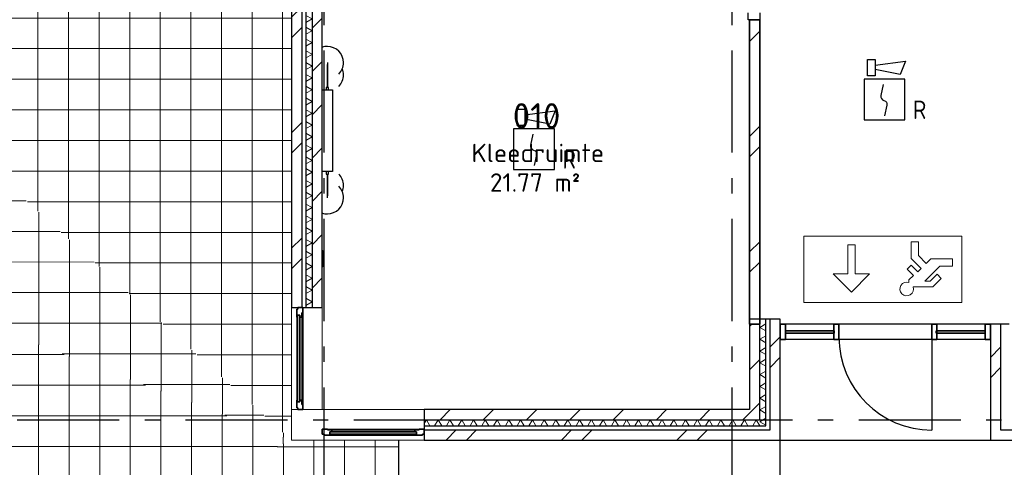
# Model space of a CAD drawing. Header units: millimetres. Extents: x -285236 to 84130, y -470 to 79511.
# Tile 3 of 192: x -32358 to -22706, y 16837 to 21223. Entities that reach past the tile are written whole.
import ezdxf
from ezdxf.enums import TextEntityAlignment as Align

# ---------------------------------------------------------------- set-up
doc = ezdxf.new("R2010")
doc.units = ezdxf.units.MM
doc.linetypes.add('NLRS_stramien', pattern=[1650, 1000, -250, 150, -250])
doc.layers.add('EL6511--', color=3, linetype='Continuous')
doc.layers.add('XREF', color=254, linetype='Continuous')
doc.styles.add('ISOCPEUR_1', font='isocpeur.ttf', dxfattribs={"height": 250})
doc.styles.add('ISOCPEUR_3', font='isocpeur.ttf', dxfattribs={"height": 180})
doc.styles.add('STABICAD-018', font='ISOCP.SHX', dxfattribs={"height": 180})
pattern_1 = [(45, (-29374, 17038.6), (-565.685, 565.685), []), (45, (-29174, 17038.6), (-565.685, 565.685), [])]
pattern_2 = [(45, (-29374, 17038.6), (-565.69, 565.69), []), (45, (-29174, 17038.6), (-565.69, 565.69), [])]
pattern_3 = [(45, (-29773.96, 17038.63), (-212.132, 212.132), [])]
pattern_4 = [(45, (-29374, 17038.6), (-565.685, 565.685), []), (45, (-29174, 17038.6), (-565.685, 565.685), [])]

# ---------------------------------------------------------------- blocks, each defined once
blk = doc.blocks.new('VB655IS2')
at = {"color": 0, "linetype": 'Continuous'}
blk.add_lwpolyline([(-1.667, 2.333), (-1.667, 3.909), (-0.89, 3.909), (-0.89, 2.333)], close=True, dxfattribs=at)
blk.add_lwpolyline([(-0.89, 3.371), (2.061, 3.756), (1.543, 2.449), (-0.89, 2.948)], dxfattribs=at)
blk = doc.blocks.new('*U137')
at = {"color": 0, "linetype": 'Continuous'}
for p, q in [((-2, 2), (-2, -2)), ((2, 2), (-2, 2)), ((2, -2), (2, 2)), ((-2, -2), (2, -2))]:
    blk.add_line(p, q, dxfattribs=at)
blk.add_lwpolyline([(-0.115, 1.468), (-0.337, 0.383, 0.399092), (-0.043, -0.089, -0.403068), (0.246, -0.559), (0.017, -1.602)], format="xyb", dxfattribs=at)
at = {"color": 0, "linetype": 'Continuous', "lineweight": 100}
blk.add_blockref('VB655IS2', (0, 0), dxfattribs=at)
at = {"color": 0, "linetype": 'Continuous', "style": 'STABICAD-018'}
for tag, p in [('CODING1', (-1.221, 12.191)), ('CODING2', (-0.947, 9.731)), ('ARTICLECODE', (0.777, 6.96)), ('FIREPROTECTION_PANEL', (0.777, 4.649)), ('FIREPROTECTION_ZONE', (0.049, 2.882)), ('FIREPROTECTION_HARDWARENUMBER', (5.423, -4.399))]:
    blk.add_attdef(tag, text='', height=1.8, dxfattribs=at).set_placement(p, align=Align.MIDDLE)
blk.add_attdef('TEXT1', (3.46, -3.379), '', height=1.8, dxfattribs=at)

msp = doc.modelspace()

# ---------------------------------------------------------------- hatches: boundary and pattern name
at = {"layer": 'XREF', "lineweight": 9}
h = msp.add_hatch(dxfattribs=at)
h.set_pattern_fill('FP_6', color=256, angle=45, style=0, pattern_type=2)
h.set_pattern_definition(pattern_4)
h.paths.add_polyline_path([(-29633.055, 18402.6047), (-29592.1304, 18402.6047), (-29592.1304, 22682.6047), (-29692.1304, 22682.6047), (-29692.1304, 18402.6047)])
h.paths.add_polyline_path([(-29592.1304, 24682.6047), (-29592.1304, 24812.6047), (-29652.1304, 24812.6047), (-29652.1304, 25112.6047), (-29592.1304, 25112.6047), (-29592.1304, 25482.8575), (-29692.1304, 25482.8575), (-29692.1304, 24682.6047), (-29652.1304, 24682.6047)])
h.paths.add_polyline_path([(-29692.1304, 27482.8575), (-29592.1304, 27482.8575), (-29592.1304, 28982.6047), (-29692.1304, 28982.6047), (-29692.1304, 27919.8455)])
h = msp.add_hatch(dxfattribs=at)
h.set_pattern_fill('FP_99', color=256, angle=60, style=0, pattern_type=2)
h.set_pattern_definition([(330, (-29692.13, 23192.6), (99.9697, 57.7525), []), (30, (-29692.13, 23077.1), (-0.0303, 115.4525), [])])
h.paths.add_polyline_path([(-29492.1304, 18402.6047), (-29492.1304, 22682.6047), (-29552.1304, 22682.6047), (-29552.1304, 18402.6047)])
h.paths.add_polyline_path([(-29502.1304, 24682.6047), (-29492.1304, 24682.6047), (-29492.1304, 24812.6047), (-29552.1304, 24812.6047), (-29552.1304, 24682.6047)])
h.paths.add_polyline_path([(-29492.1304, 25112.6047), (-29492.1304, 25482.8575), (-29552.1304, 25482.8575), (-29552.1304, 25112.6047), (-29502.1304, 25112.6047)])
h.paths.add_polyline_path([(-29552.1304, 27482.8575), (-29492.1304, 27482.8575), (-29492.1304, 28592.6047), (-29522.1304, 28592.6047), (-29522.1304, 28892.6047), (-29492.1304, 28892.6047), (-29492.1304, 28982.6047), (-29552.1304, 28982.6047), (-29552.1304, 28226.3733)])
h = msp.add_hatch(dxfattribs=at)
h.set_pattern_fill('FP_88', color=256, angle=45, style=0, pattern_type=2)
h.set_pattern_definition(pattern_3)
h.paths.add_polyline_path([(-29492.1304, 18402.6047), (-29392.1304, 18402.6047), (-29392.1304, 22682.6047), (-29492.1304, 22682.6047), (-29492.1304, 18712.5909)])
h.paths.add_polyline_path([(-29492.1304, 24682.6047), (-29392.1304, 24682.6047), (-29392.1304, 25482.8575), (-29492.1304, 25482.8575), (-29492.1304, 25112.6047), (-29472.1304, 25112.6047), (-29472.1304, 24812.6047), (-29492.1304, 24812.6047)])
h.paths.add_polyline_path([(-29392.1304, 27482.8575), (-29392.1304, 28592.6047), (-29492.1304, 28592.6047), (-29492.1304, 27482.8575)])
h.paths.add_polyline_path([(-29469.6161, 28892.6047), (-29392.1304, 28892.6047), (-29392.1304, 28982.6047), (-29492.1304, 28982.6047), (-29492.1304, 28892.6047), (-29474.1212, 28892.6047)])
h = msp.add_hatch(dxfattribs=at)
h.set_pattern_fill('FP_248', color=256, style=0, pattern_type=2)
h.set_pattern_definition([(359.9908, (-29771.37, 17048.66), (-9e-06, 299.907), []), (90, (-29771.37, 17048.66), (-299.994, 0.0483), [])])
h.paths.add_polyline_path([(-29692.1304, 17102.6047), (-33593.4104, 20620.2795), (-33585.9654, 18568.0444), (-30180.9994, 17286.5899)])
h.paths.add_polyline_path([(-43995.8525, 22485.7919), (-44006.815, 24553.6553), (-37985.8394, 24580.8096), (-42150.3673, 28335.8476), (-45210.5388, 25077.2543), (-45210.5388, 22942.9375), (-44006.815, 22489.9176)])
h = msp.add_hatch(dxfattribs=at)
h.set_pattern_fill('FP_250', color=256, style=0, pattern_type=2)
h.set_pattern_definition([(0, (-29780.36, 17038.63), (0, 300), []), (90, (-29780.36, 17038.63), (-299.961, 2e-14), [])])
h.paths.add_polyline_path([(-29692.1304, 17102.6047), (-29692.1304, 28335.8476), (-29702.1304, 28335.8476), (-29702.1304, 27835.8476), (-31758.1513, 27835.8476), (-31758.1513, 28335.8476), (-42150.3673, 28335.8476), (-37985.8394, 24580.8096), (-33607.85, 24600.5541), (-33593.4104, 20620.2795), (-30024.8456, 17402.6047)])
h = msp.add_hatch(dxfattribs=at)
h.set_pattern_fill('FP_247', color=256, style=0, pattern_type=2)
h.set_pattern_definition([(0.0001, (-29774.06, 17041.5), (-1e-05, 299.992), []), (90, (-29774.06, 17041.5), (-300, -0.0005), [])])
h.paths.add_polyline_path([(-43578.9702, 10929.4405), (-34847.5362, 14810.8545), (-43954.9353, 14767.5086), (-43995.8525, 22485.7919), (-45210.5388, 22942.9375), (-45210.5388, 10929.4405), (-44006.815, 10929.4405)])
h.paths.add_polyline_path([(-33574.3883, 15376.8113), (-29692.1304, 17102.6047), (-33585.9654, 18568.0444), (-33580.6491, 17102.6047)])
h = msp.add_hatch(dxfattribs=at)
h.set_pattern_fill('FP_6', color=256, angle=45, style=0, pattern_type=2)
h.set_pattern_definition(pattern_4)
h.paths.add_polyline_path([(-25171.1529, 18238.2331), (-25102.1304, 18238.2331), (-25102.1304, 21222.6047), (-25202.1304, 21222.6047), (-25202.1304, 18238.2331)])
h.paths.add_polyline_path([(-25171.1529, 22182.6047), (-25102.1304, 22182.6047), (-25102.1304, 22582.6047), (-25202.1304, 22582.6047), (-25202.1304, 22182.6047)])
h = msp.add_hatch(dxfattribs=at)
h.set_pattern_fill('FP_97', color=256, angle=60, style=0, pattern_type=2)
h.set_pattern_definition([(150, (-24902.13, 17745.42), (-99.97, -57.753), []), (210, (-24902.13, 17860.92), (0.03, -115.453), [])])
h.paths.add_polyline_path([(-25042.1304, 17242.6047), (-25042.1304, 18288.2331), (-25102.1304, 18288.2331), (-25102.1304, 17242.6047)])
h = msp.add_hatch(dxfattribs=at)
h.set_pattern_fill('FP_6', color=256, angle=45, style=0, pattern_type=2)
h.set_pattern_definition(pattern_2)
h.paths.add_polyline_path([(-24902.1304, 17102.6047), (-24902.1304, 18288.2331), (-25002.1304, 18288.2331), (-25002.1304, 17102.6047)])
h = msp.add_hatch(dxfattribs=at)
h.set_pattern_fill('FP_88', color=256, angle=45, style=0, pattern_type=2)
h.set_pattern_definition(pattern_3)
h.paths.add_polyline_path([(-25102.1304, 17302.6047), (-25102.1304, 18238.2331), (-25202.1304, 18238.2331), (-25202.1304, 17302.6047), (-25171.1529, 17302.6047)])
h = msp.add_hatch(dxfattribs=at)
h.set_pattern_fill('FP_6', color=256, angle=45, style=0, pattern_type=2)
h.set_pattern_definition(pattern_2)
h.paths.add_polyline_path([(-22842.1304, 17202.6047), (-22742.1304, 17202.6047), (-22742.1304, 18238.2331), (-22842.1304, 18238.2331), (-22842.1304, 17242.6047)])
h = msp.add_hatch(dxfattribs=at)
h.set_pattern_fill('FP_88', color=256, angle=45, style=0, pattern_type=2)
h.set_pattern_definition(pattern_3)
h.paths.add_polyline_path([(-25202.1304, 17302.6047), (-25202.1304, 17402.6047), (-28392.1304, 17402.6047), (-28392.1304, 17302.6047)])
h = msp.add_hatch(dxfattribs=at)
h.set_pattern_fill('FP_98', color=256, angle=60, style=0, pattern_type=2)
h.set_pattern_definition([(60, (-27447.13, 17102.61), (-57.7525, 99.9697), []), (120, (-27331.63, 17102.61), (-115.4525, -0.0303), [])])
h.paths.add_polyline_path([(-25105.7828, 17242.6047), (-25102.1304, 17242.6047), (-25102.1304, 17302.6047), (-28392.1304, 17302.6047), (-28392.1304, 17242.6047), (-25171.1529, 17242.6047)])
h = msp.add_hatch(dxfattribs=at)
h.set_pattern_fill('FP_6', color=256, angle=45, style=0, pattern_type=2)
h.set_pattern_definition(pattern_1)
h.paths.add_polyline_path([(-25102.1304, 17102.6047), (-25002.1304, 17102.6047), (-25002.1304, 17202.6047), (-28392.1304, 17202.6045), (-28392.1304, 17102.6047), (-25171.1529, 17102.6047)])
h = msp.add_hatch(dxfattribs=at)
h.set_pattern_fill('FP_6', color=256, angle=45, style=0, pattern_type=2)
h.set_pattern_definition(pattern_1)
h.paths.add_polyline_path([(4677.8696, 17102.6047), (10642.8696, 17102.6047), (10642.8696, 17202.6047), (-12547.1304, 17202.6047), (-12547.1304, 17102.6047), (3514.2504, 17102.6047)])
h.paths.add_polyline_path([(15742.5934, 17102.6047), (15848.8696, 17102.6047), (15848.8696, 17202.6047), (15317.8696, 17202.6047), (15317.8696, 17102.6047)])
h.paths.add_polyline_path([(13237.6701, 17102.6047), (13317.8696, 17102.6047), (13317.8696, 17202.6047), (12642.8696, 17202.6047), (12642.8696, 17102.6047)])
h.paths.add_polyline_path([(-16821.4087, 17102.6047), (-16048.5844, 17102.6047), (-16048.5844, 17202.6047), (-17902.1304, 17202.6047), (-17902.1304, 17102.6047), (-17272.1304, 17102.6047)])
h.paths.add_polyline_path([(-22842.1304, 17102.6047), (-19902.1304, 17102.6047), (-19902.1304, 17202.6047), (-22842.1304, 17202.6047)])
h = msp.add_hatch(dxfattribs=at)
h.set_pattern_fill('FP_251', color=256, style=0, pattern_type=2)
h.set_pattern_definition([(359.9998, (-29772.96, 17039.03), (3e-05, 300), []), (90, (-29772.96, 17039.03), (-299.999, 0.0008), [])])
h.paths.add_polyline_path([(-43578.9702, 10929.4405), (-41696.5532, 10929.4405), (-28642.1304, 14502.6047), (-29692.1304, 17102.6047), (-33574.3883, 15376.8113), (-33572.3571, 14816.9236), (-34847.5362, 14810.8545), (-34945.0451, 14767.5086)])
h = msp.add_hatch(dxfattribs=at)
h.set_pattern_fill('FP_242', color=256, style=0, pattern_type=2)
h.set_pattern_definition([(0, (-29773.96, 17038.63), (0, 300), []), (90, (-29773.96, 17038.63), (-300, 2e-14), [])])
h.paths.add_polyline_path([(-28642.1304, 14502.6047), (-28642.1304, 17102.6047), (-29692.1304, 17102.6047), (-28770.7194, 14821.0157)])

# ---------------------------------------------------------------- linework, layer by layer
at = {"layer": 'XREF', "linetype": 'NLRS_stramien'}
for p, q in [((-25372.1304, 8370.0218), (-25372.1304, 77962.7572)), ((-29372.1304, 8370.0218), (-29372.1304, 77832.9569)), ((-47232.6128, 17302.6047), (64223.889, 17302.6047))]:
    msp.add_line(p, q, dxfattribs=at)
at = {"layer": 'XREF'}
for p, q in [((-29692.1304, 22682.6047), (-29692.1304, 18402.6047)), ((-29392.1304, 18402.6047), (-29392.1304, 22582.6047)), ((-25216.1304, 21222.6047), (-25216.1304, 21289.6047)), ((-25102.1304, 21289.6047), (-25102.1304, 21222.6047)), ((-25102.1304, 21222.6047), (-25216.1304, 21222.6047)), ((-29342.1304, 20801.7405), (-29342.1304, 20642.9905)), ((-29342.1304, 20558.9799), (-29342.1304, 20784.278)), ((-29342.1304, 20558.9799), (-29342.1304, 20642.9905)), ((-29342.1304, 20642.9905), (-29342.1304, 20558.9799)), ((-29392.1304, 20533.9799), (-29292.1304, 20533.9799)), ((-29352.1304, 20558.9799), (-29352.1304, 20533.9799)), ((-29332.1304, 20558.9799), (-29352.1304, 20558.9799)), ((-29332.1304, 20533.9799), (-29332.1304, 20558.9799)), ((-29292.1304, 20533.9799), (-29292.1304, 19733.9799)), ((-29292.1304, 19733.9799), (-29392.1304, 19733.9799)), ((-29352.1304, 19733.9799), (-29352.1304, 19708.9799)), ((-29352.1304, 19708.9799), (-29332.1304, 19708.9799)), ((-29342.1304, 19637.2553), (-29342.1304, 19708.9799)), ((-29342.1304, 19637.2553), (-29342.1304, 19708.9799)), ((-29342.1304, 19708.9799), (-29342.1304, 19495.9678)), ((-29332.1304, 19708.9799), (-29332.1304, 19733.9799)), ((-29342.1304, 19478.5053), (-29342.1304, 19637.2553)), ((-29692.1304, 18402.6047), (-29633.055, 18402.6047)), ((-29583.0549, 18402.6047), (-29392.1304, 18402.6047)), ((-29583.0549, 18351.6047), (-29583.0549, 17453.6047)), ((-29642.1304, 18309.163), (-29642.1304, 17496.0464)), ((-29634.3304, 18309.163), (-29634.3304, 17496.0464)), ((-29592.1305, 18309.1685), (-29592.1305, 17496.0409)), ((-24902.1304, 18288.2331), (-25202.1304, 18288.2331)), ((-24902.1304, 17102.6047), (-24902.1304, 18288.2331)), ((-25202.1304, 18238.2331), (-25202.1304, 17402.6047)), ((-24377.1304, 18238.2331), (-24852.1304, 18238.2331)), ((-23417.1304, 18238.2331), (-24327.1304, 18238.2331)), ((-22892.1304, 18238.2331), (-23367.1304, 18238.2331)), ((-22657.8326, 18238.2331), (-22842.1304, 18238.2331)), ((-22842.1304, 18238.2331), (-22842.1304, 17102.6047)), ((-24377.1304, 18088.2331), (-24852.1304, 18088.2331)), ((-23417.1304, 18088.2331), (-24327.1304, 18088.2331)), ((-23417.1304, 18088.2331), (-23417.1304, 17202.4331)), ((-22892.1304, 18088.2331), (-23367.1304, 18088.2331)), ((-25202.1304, 17402.6047), (-28392.1304, 17402.6047)), ((-28392.1304, 17402.6047), (-28392.1304, 17211.6801)), ((-29341.1304, 17211.6801), (-28443.1304, 17211.6801)), ((-29298.6942, 17202.6045), (-28485.5665, 17202.6045)), ((-29298.6887, 17160.4046), (-28485.572, 17160.4046)), ((-29298.6887, 17152.6047), (-28485.572, 17152.6047)), ((-28642.1304, 14502.6047), (-28642.1304, 17102.6047)), ((-28392.1304, 17161.68), (-28392.1304, 17102.6047)), ((-28392.1304, 17102.6047), (-24902.1304, 17102.6047)), ((-24902.1304, 14502.6047), (-24902.1304, 17102.6047)), ((-24902.1304, 17102.6047), (-22842.1304, 17102.6047)), ((-22842.1304, 17102.6047), (-19902.1304, 17102.6047))]:
    msp.add_line(p, q, dxfattribs=at)
at = {"layer": 'XREF', "lineweight": 25}
for p, q in [((-29592.1304, 22682.6047), (-29592.1304, 18402.6047)), ((-29552.1304, 22682.6047), (-29552.1304, 18402.6047)), ((-29492.1304, 22682.6047), (-29492.1304, 18402.6047)), ((-25042.1304, 17242.6047), (-25042.1304, 18288.2331)), ((-25002.1304, 17202.6047), (-25002.1304, 18288.2331)), ((-25102.1304, 17302.6047), (-25102.1304, 18238.2331)), ((-22742.1304, 18238.2331), (-22742.1304, 17202.6047)), ((-28392.1304, 17302.6047), (-25102.1304, 17302.6047)), ((-28392.1304, 17242.6047), (-25042.1304, 17242.6047)), ((-28392.1304, 17202.6047), (-25002.1304, 17202.6047)), ((-22742.1304, 17202.6047), (-19902.1304, 17202.6047))]:
    msp.add_line(p, q, dxfattribs=at)
at = {"layer": 'XREF', "lineweight": 35}
for p, q in [((-25102.1304, 21222.6047), (-25202.1304, 21222.6047)), ((-25202.1304, 21222.6047), (-25202.1304, 18238.2331)), ((-25102.1304, 18238.2331), (-25102.1304, 21222.6047)), ((-29642.1304, 18385.163), (-29633.055, 18385.163)), ((-29642.1304, 18309.163), (-29642.1304, 18385.163)), ((-29633.055, 18385.163), (-29633.055, 18402.6047)), ((-29633.055, 18402.6047), (-29583.0549, 18402.6047)), ((-29592.1305, 18351.6047), (-29592.1305, 18309.1685)), ((-29583.0549, 18351.6047), (-29592.1305, 18351.6047)), ((-29583.0549, 18402.6047), (-29583.0549, 18351.6047)), ((-29634.3304, 18309.163), (-29642.1304, 18309.163)), ((-29634.3304, 18328.1685), (-29634.3304, 18309.163)), ((-29610.3304, 18328.1685), (-29634.3304, 18328.1685)), ((-29634.2321, 18328.0959), (-29610.2321, 18328.0959)), ((-29634.2321, 17477.1135), (-29634.2321, 18328.0959)), ((-29610.3304, 18309.1685), (-29610.3304, 18328.1685)), ((-29592.1305, 18309.1685), (-29610.3304, 18309.1685)), ((-29610.2321, 18328.0959), (-29610.2321, 17477.1135)), ((-25202.1304, 18238.2331), (-25102.1304, 18238.2331)), ((-24852.1304, 18238.2331), (-24902.1304, 18238.2331)), ((-24902.1304, 18238.2331), (-24902.1304, 18088.2331)), ((-24852.1304, 18088.2331), (-24852.1304, 18238.2331)), ((-24372.1304, 18175.7331), (-24852.1304, 18175.7331)), ((-24852.1304, 18175.7331), (-24852.1304, 18150.7331)), ((-24852.1304, 18150.7331), (-24372.1304, 18150.7331)), ((-24372.1304, 18150.7331), (-24372.1304, 18175.7331)), ((-22892.1304, 18175.7331), (-23372.1304, 18175.7331)), ((-23372.1304, 18175.7331), (-23372.1304, 18150.7331)), ((-23372.1304, 18150.7331), (-22892.1304, 18150.7331)), ((-22892.1304, 18150.7331), (-22892.1304, 18175.7331)), ((-24902.1304, 18088.2331), (-24852.1304, 18088.2331)), ((-29642.1304, 17496.0464), (-29634.3304, 17496.0464)), ((-29642.1304, 17420.0464), (-29642.1304, 17496.0464)), ((-29634.3304, 17496.0464), (-29634.3304, 17477.0409)), ((-29634.3304, 17477.0409), (-29610.3304, 17477.0409)), ((-29610.2321, 17477.1135), (-29634.2321, 17477.1135)), ((-29610.3304, 17496.0409), (-29592.1305, 17496.0409)), ((-29610.3304, 17477.0409), (-29610.3304, 17496.0409)), ((-29592.1305, 17496.0409), (-29592.1305, 17453.6047)), ((-29633.055, 17420.0464), (-29642.1304, 17420.0464)), ((-29633.055, 17402.6047), (-29633.055, 17420.0464)), ((-29583.0549, 17402.6047), (-29633.055, 17402.6047)), ((-29592.1305, 17453.6047), (-29583.0549, 17453.6047)), ((-29583.0549, 17453.6047), (-29583.0549, 17402.6047)), ((-29392.1304, 17211.6801), (-29341.1304, 17211.6801)), ((-29392.1304, 17161.68), (-29392.1304, 17211.6801)), ((-29341.1304, 17211.6801), (-29341.1304, 17202.6045)), ((-29341.1304, 17202.6045), (-29298.6942, 17202.6045)), ((-29317.6942, 17184.4046), (-29317.6942, 17160.4046)), ((-29298.6942, 17184.4046), (-29317.6942, 17184.4046)), ((-29317.6216, 17184.5029), (-28466.6391, 17184.5029)), ((-29317.6216, 17160.5029), (-29317.6216, 17184.5029)), ((-29298.6942, 17202.6045), (-29298.6942, 17184.4046)), ((-28485.5665, 17202.6045), (-28443.1304, 17202.6045)), ((-28485.5665, 17184.4046), (-28485.5665, 17202.6045)), ((-28466.5665, 17184.4046), (-28485.5665, 17184.4046)), ((-28466.6391, 17184.5029), (-28466.6391, 17160.5029)), ((-28466.5665, 17160.4046), (-28466.5665, 17184.4046)), ((-28443.1304, 17211.6801), (-28392.1304, 17211.6801)), ((-28443.1304, 17202.6045), (-28443.1304, 17211.6801)), ((-28392.1304, 17211.6801), (-28392.1304, 17161.68)), ((-29374.6887, 17161.68), (-29392.1304, 17161.68)), ((-29374.6887, 17152.6047), (-29374.6887, 17161.68)), ((-29298.6887, 17152.6047), (-29374.6887, 17152.6047)), ((-29317.6942, 17160.4046), (-29298.6887, 17160.4046)), ((-28466.6391, 17160.5029), (-29317.6216, 17160.5029)), ((-29298.6887, 17160.4046), (-29298.6887, 17152.6047)), ((-28485.572, 17160.4046), (-28466.5665, 17160.4046)), ((-28485.572, 17152.6047), (-28485.572, 17160.4046)), ((-28409.572, 17152.6047), (-28485.572, 17152.6047)), ((-28409.572, 17161.68), (-28409.572, 17152.6047)), ((-28392.1304, 17161.68), (-28409.572, 17161.68))]:
    msp.add_line(p, q, dxfattribs=at)
at = {"layer": 'XREF', "lineweight": 13}
for p, q in [((-23122.2168, 19102.6343), (-24670.0439, 19102.6343)), ((-24670.0439, 19102.6343), (-24670.0439, 18452.6047)), ((-23122.2168, 19102.6343), (-24670.0439, 19102.6343)), ((-24670.0439, 19102.6343), (-24670.0439, 18452.6047)), ((-23617.2754, 18881.8461), (-23617.2754, 19045.7866)), ((-23617.2754, 19045.7866), (-23546.2158, 19045.7866)), ((-23546.2158, 19045.7866), (-23546.2158, 18911.2799)), ((-23122.2168, 18452.6047), (-23122.2168, 19102.6343)), ((-23122.2168, 18452.6047), (-23122.2168, 19102.6343)), ((-24239.6596, 18731.1982), (-24239.6596, 19015.4367)), ((-24239.6596, 19015.4367), (-24168.6, 19015.4367)), ((-24168.6, 19015.4367), (-24168.6, 18731.1982)), ((-23520.6581, 18785.2287), (-23617.2754, 18881.8461)), ((-23546.2158, 18911.2799), (-23470.4113, 18835.4754)), ((-23470.4113, 18835.4754), (-23426.8291, 18879.0576)), ((-23426.8291, 18879.0576), (-23214.5135, 18879.0576)), ((-23214.5135, 18879.0576), (-23214.5135, 18807.998)), ((-24204.1298, 18553.5491), (-24381.7788, 18731.1982)), ((-24381.7788, 18731.1982), (-24239.6596, 18731.1982)), ((-24026.4807, 18731.1982), (-24204.1298, 18553.5491)), ((-24168.6, 18731.1982), (-24026.4807, 18731.1982)), ((-23658.5224, 18777.4082), (-23618.325, 18817.6056)), ((-23597.349, 18716.2349), (-23658.5224, 18777.4082)), ((-23618.325, 18817.6056), (-23553.3031, 18752.5837)), ((-23553.3031, 18752.5837), (-23520.6581, 18785.2287)), ((-23337.0992, 18807.998), (-23483.6154, 18661.4818)), ((-23430.8411, 18661.4818), (-23363.6294, 18728.6935)), ((-23363.6294, 18728.6935), (-23323.432, 18688.4961)), ((-23214.5135, 18807.998), (-23337.0992, 18807.998)), ((-23641.3102, 18672.2738), (-23597.349, 18716.2349)), ((-23641.3102, 18647.8977), (-23641.3102, 18672.2738)), ((-23483.6154, 18661.4818), (-23430.8411, 18661.4818)), ((-23323.432, 18688.4961), (-23406.3237, 18605.6044)), ((-23406.3237, 18605.6044), (-23599.0169, 18605.6044)), ((-24670.0439, 18452.6047), (-23122.2168, 18452.6047)), ((-24670.0439, 18452.6047), (-23122.2168, 18452.6047)), ((-29692.1304, 17102.6047), (-29692.1304, 18402.6047)), ((-29392.1304, 18402.6047), (-29392.1304, 17402.6047)), ((-29692.1304, 17402.6047), (-29633.055, 17402.6047)), ((-29583.0549, 17402.6047), (-28392.1304, 17402.6047)), ((-28392.1304, 17102.6047), (-29692.1304, 17102.6047))]:
    msp.add_line(p, q, dxfattribs=at)
at = {"layer": 'XREF', "lineweight": 9}
for p, q in [((-29392.1304, 18959.9731), (-29387.1304, 18959.9731)), ((-29387.1304, 18959.9731), (-29387.1304, 18879.9731)), ((-29392.1304, 18879.9731), (-29387.1304, 18879.9731)), ((-29387.1304, 18879.9731), (-29392.1304, 18879.9731)), ((-29387.1304, 18879.9731), (-29387.1304, 18799.9731)), ((-29387.1304, 18799.9731), (-29392.1304, 18799.9731))]:
    msp.add_line(p, q, dxfattribs=at)
at = {"layer": 'XREF', "lineweight": 35, "extrusion": (0, 0, -1)}
for p, q in [((-24327.1304, 18238.2331), (-24377.1304, 18238.2331)), ((-24377.1304, 18238.2331), (-24377.1304, 18088.2331)), ((-24327.1304, 18088.2331), (-24327.1304, 18238.2331)), ((-23367.1304, 18238.2331), (-23417.1304, 18238.2331)), ((-23417.1304, 18238.2331), (-23417.1304, 18088.2331)), ((-23367.1304, 18088.2331), (-23367.1304, 18238.2331)), ((-22842.1304, 18238.2331), (-22892.1304, 18238.2331)), ((-22892.1304, 18238.2331), (-22892.1304, 18088.2331)), ((-22842.1304, 18088.2331), (-22842.1304, 18238.2331)), ((-24377.1304, 18088.2331), (-24327.1304, 18088.2331)), ((-23417.1304, 18088.2331), (-23367.1304, 18088.2331)), ((-22892.1304, 18088.2331), (-22842.1304, 18088.2331))]:
    msp.add_line(p, q, dxfattribs=at)
at = {"layer": 'XREF'}
for centre, radius, start, end in [((-29342.1304, 20801.7405), 158.75, 90, 108), ((-29342.1304, 20801.7405), 158.75, 0, 90), ((-29342.1304, 20801.7405), 158.75, 315, 0), ((-29342.1304, 20681.7405), 158.75, 315, 0), ((-29342.1304, 20681.7405), 158.75, 0, 22.40593759), ((-29342.1304, 19598.5053), 158.75, 0, 45), ((-29342.1304, 19598.5053), 158.75, 337.59406241, 0), ((-29342.1304, 19478.5053), 158.75, 0, 45), ((-29342.1304, 19478.5053), 158.75, 270, 0), ((-29342.1304, 19478.5053), 158.75, 252, 270), ((-23417.1304, 18112.4331), 910, 180, 270)]:
    msp.add_arc(centre, radius, start, end, dxfattribs=at)
at = {"layer": 'XREF', "lineweight": 13}
msp.add_arc((-23662.4703, 18584.4442), 66.8886, 71.5577374, 18.4422626, dxfattribs=at)

# ---------------------------------------------------------------- block references
at = {"layer": 'EL6511--', "linetype": 'Continuous', "lineweight": 100}
ref = msp.add_blockref('*U137', (-23881.0895, 20440.469), dxfattribs=dict(at, xscale=100, yscale=100, zscale=100))
ref.add_attrib('TEXT1', 'R', (-23603.0895, 20250.469), dxfattribs={"layer": '0', "color": 1, "linetype": 'Continuous', "lineweight": 100, "height": 180, "style": 'STABICAD-018'})
ref = msp.add_blockref('*U137', (-27315.6309, 19953.5618), dxfattribs=dict(at, xscale=100, yscale=100, zscale=100))
ref.add_attrib('TEXT1', 'R', (-27037.6309, 19763.5618), dxfattribs={"layer": '0', "color": 1, "linetype": 'Continuous', "lineweight": 100, "height": 180, "style": 'STABICAD-018'})

# ---------------------------------------------------------------- texts
at = {"layer": 'XREF', "attachment_point": 1}
for s, insert, char_height, width, style in [('010', (-27525.2011, 20405.0135), 250, 585.231875, 'ISOCPEUR_1'), ('Kleedruimte', (-27928.7011, 20007.0396), 180, 1563.290625, 'ISOCPEUR_3'), ('21.77 m²', (-27748.1221, 19717.4332), 180, 1106.32875, 'ISOCPEUR_3')]:
    msp.add_mtext(s, dxfattribs=dict(at, insert=insert, char_height=char_height, width=width, style=style))

doc.saveas('drawing.dxf')
